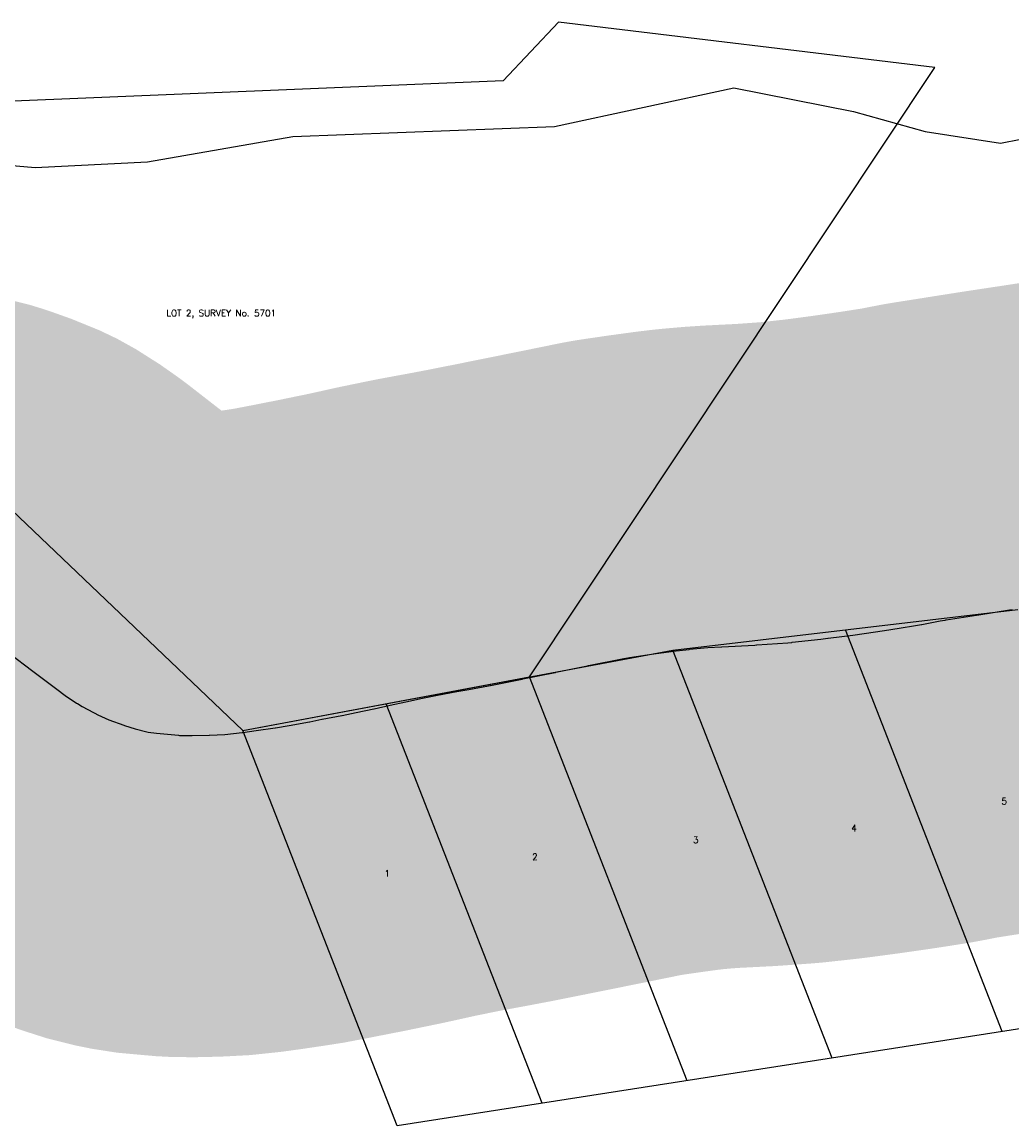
# Model space of a CAD drawing. Header units: feet. Extents: x 18803 to 104580, y -6601 to 116448.
# Tile 67 of 102: x 58619 to 60157, y 85388 to 87104. Entities that reach past the tile are written whole.
import ezdxf

# ---------------------------------------------------------------- set-up
doc = ezdxf.new("R2010")
doc.units = ezdxf.units.FT
doc.header["$LTSCALE"] = 100
doc.header["$MEASUREMENT"] = 0
for name, color, linetype in [('ELPC BOLD TITLE SHEET', 3, 'Continuous'), ('ELPC-XIST', 6, 'Continuous'), ('ELRP', 253, 'Continuous'), ('ETRP', 1, 'Continuous'), ('SL-VICINITY MAP', 2, 'Continuous')]:
    doc.layers.add(name, color=color, linetype=linetype)
doc.styles.add('L100', font='simplex.shx', dxfattribs={"height": 10})

msp = doc.modelspace()

# ---------------------------------------------------------------- linework, layer by layer
at = {"layer": 'ELPC BOLD TITLE SHEET', "const_width": 1000}
msp.add_lwpolyline([(60671.66992988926, 86355.43333848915), (60621.3840950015, 86330.75706035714), (60621.20676346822, 86330.67085533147), (60608.24657911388, 86324.42996760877), (60608.22096237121, 86324.41761571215), (60572.04166630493, 86306.94958550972), (60571.76539663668, 86306.81814939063), (60562.08864581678, 86302.28239880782), (60524.57149880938, 86284.9909618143), (60524.14822167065, 86284.80021004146), (60518.6734104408, 86282.38858146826), (60481.30981449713, 86266.7057169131), (60475.7843793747, 86264.50016145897), (60423.0333601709, 86243.11420772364), (60421.58421850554, 86242.57642502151), (60410.60760474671, 86238.87104357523), (60368.47638767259, 86227.14984118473), (60367.46415373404, 86226.89014918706), (60358.88886311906, 86224.87384271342), (60314.35839463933, 86216.02041109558), (60314.17362472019, 86215.984376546), (60308.04047056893, 86214.8114985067), (60262.80215784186, 86206.96898455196), (60262.4535693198, 86206.91116540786), (60256.8377861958, 86206.02168142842), (60210.34147109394, 86198.87883852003), (60210.09865490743, 86198.842828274), (60203.10642122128, 86197.84299894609), (60202.90687693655, 86197.81359711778), (60157.42396669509, 86190.9136824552), (60157.41781260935, 86190.91274647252), (60157.41158416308, 86190.91180078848), (60153.25138806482, 86190.27853306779), (60153.11904469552, 86190.2580233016), (60105.23676157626, 86182.70555179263), (60101.78437096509, 86182.12129716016), (60054.64409885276, 86174.72565556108), (60054.27719802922, 86174.6707721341), (60053.25705948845, 86174.525603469), (60052.53935962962, 86174.41323732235), (60045.23288775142, 86173.16471336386), (60016.94337056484, 86167.61995609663), (60016.56590263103, 86167.54872818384), (60007.0171605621, 86165.81640147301), (59981.55031899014, 86161.81111491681), (59981.44543286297, 86161.79482333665), (59958.95833456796, 86158.34576723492), (59927.34642570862, 86153.77193727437), (59927.23339930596, 86153.75581863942), (59909.67565539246, 86151.28837266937), (59871.21608323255, 86146.18460213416), (59870.97334164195, 86146.1534819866), (59859.78707162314, 86144.7696755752), (59815.34654776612, 86139.91860844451), (59814.91949513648, 86139.87546457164), (59808.58745057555, 86139.28716545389), (59760.17885514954, 86135.85515286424), (59759.78910224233, 86135.83057023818), (59757.33697327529, 86135.69507898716), (59705.96573507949, 86133.06411561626), (59705.61332005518, 86133.04351721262), (59684.12787986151, 86131.63214340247), (59655.76661064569, 86129.0753781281), (59655.03758277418, 86128.99839686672), (59634.84615847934, 86126.55343719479), (59600.35382512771, 86121.84044529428), (59600.13622965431, 86121.80972090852), (59562.57940697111, 86116.33521611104), (59554.29339447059, 86114.92991113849), (59553.48122325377, 86114.77830496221), (59498.92563233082, 86103.65766848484), (59497.48624241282, 86103.3848125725), (59447.91476297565, 86093.3543554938), (59447.91111551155, 86093.35361774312), (59447.28228012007, 86093.22647442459), (59447.27690310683, 86093.22538905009), (59447.27145901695, 86093.22428893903), (59396.88073565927, 86083.0582129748), (59396.8714534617, 86083.05634209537), (59395.91862748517, 86082.86441458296), (59395.89166654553, 86082.85903097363), (59395.8647016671, 86082.85361630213), (59346.41736621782, 86073.00769050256), (59345.99896725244, 86072.92815323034), (59343.62228940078, 86072.49771981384), (59343.40236873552, 86072.45685455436), (59312.8175161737, 86066.62931940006), (59312.64380131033, 86066.59684127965), (59294.26464520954, 86063.22623357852), (59294.2221145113, 86063.21839786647), (59263.99978754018, 86057.62483390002), (59241.01466825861, 86052.9005596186), (59241.01068973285, 86052.8997427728), (59241.00665299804, 86052.89891337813), (59214.83134695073, 86047.52669386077), (59190.50590686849, 86042.07835347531), (59165.66236278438, 86036.64579938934), (59165.32478634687, 86036.57422979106), (59137.81234667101, 86030.92409747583), (59137.75340970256, 86030.91192492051), (59115.81675991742, 86026.35558687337), (59115.50135329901, 86026.29205422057), (59084.66004286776, 86020.27266382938), (59084.57178041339, 86020.2552864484), (59065.52531155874, 86016.47276901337), (59065.33470377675, 86016.43560648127), (59033.67731275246, 86010.37801582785), (59012.3343959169, 86007.06164630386), (59012.12227445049, 86007.02950468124), (58982.3277479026, 86002.62979810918), (58961.67822303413, 85999.75702768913), (58960.75515360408, 85999.64459377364), (58933.46062458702, 85996.79065924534), (58909.90584100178, 85995.54758626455), (58909.12482482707, 85995.51781270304), (58882.8109092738, 85994.9000214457), (58863.38251158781, 85995.25971829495), (58861.618296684, 85995.35565513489), (58827.37309793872, 85998.45181042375), (58814.54543662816, 86000.44273538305), (58812.29246876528, 86000.89762419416), (58794.47274957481, 86005.34255406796), (58777.81333148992, 86010.68190792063), (58776.79951744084, 86011.02925434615), (58753.17294384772, 86019.65353678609), (58742.08808466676, 86024.34476411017), (58739.80421961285, 86025.4079958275), (58738.38477393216, 86026.11967176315), (58712.15235058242, 86040.24155467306), (58704.56997003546, 86044.71943118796), (58703.30116608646, 86045.51807697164), (58685.57392664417, 86057.3913206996), (58679.47274280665, 86061.72512069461), (58678.85081302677, 86062.18041664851), (58653.78706639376, 86081.08542313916), (58629.03165614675, 86099.64508280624), (58628.88583797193, 86099.75512769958), (58628.56163141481, 86100.00140985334), (58605.31282193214, 86118.0146662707), (58605.25202968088, 86118.06189515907), (58572.8132882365, 86143.33104686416), (58569.2263581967, 86146.01275194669), (58568.50059672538, 86146.53896150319), (58554.92512323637, 86156.08166696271), (58539.91003387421, 86165.61725378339), (58536.69094932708, 86167.39920503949), (58536.5905397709, 86167.44716447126), (58516.86156331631, 86175.49251567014), (58499.0452491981, 86181.85243665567), (58497.63064049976, 86182.32079818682), (58496.73768956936, 86182.59370159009), (58473.59670065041, 86188.45245031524), (58470.64037784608, 86189.05393824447), (58463.29741608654, 86190.1910880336), (58452.32185293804, 86191.45782480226), (58420.45843269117, 86193.36212848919), (58419.6451303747, 86193.40093599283), (58417.83357196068, 86193.3023935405), (58409.93820487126, 86191.83455291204), (58380.13634080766, 86187.65758726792), (58376.64384731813, 86186.96454883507), (58367.8537486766, 86184.69590478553), (58363.4847334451, 86183.33937454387), (58363.47286340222, 86183.33569690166), (58363.46034217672, 86183.3318120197), (58357.81176956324, 86181.58296826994), (58347.47563249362, 86178.24270036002), (58337.44889499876, 86174.84028153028), (58327.14901990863, 86171.18949126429), (58320.5849282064, 86168.83706499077), (58318.65105297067, 86168.06738332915), (58316.18228371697, 86166.98419617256), (58304.493223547, 86161.70638864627), (58292.09564996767, 86156.05351323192), (58292.06223111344, 86156.03820289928), (58292.02878635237, 86156.02292888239), (58279.36585339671, 86150.21237608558), (58278.51424436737, 86149.81485047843), (58278.18224535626, 86149.65748134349), (58266.72384361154, 86144.14305999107), (58253.84819858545, 86137.77549563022), (58253.82746349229, 86137.76521289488), (58253.80685475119, 86137.75501156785), (58242.46336538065, 86132.12445389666), (58240.59697669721, 86131.2247083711), (58240.56760674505, 86131.21056845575), (58227.55081470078, 86124.95202891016), (58227.5318813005, 86124.94293341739), (58215.13964708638, 86118.9948696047), (58203.5654095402, 86113.34571981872), (58203.43797739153, 86113.28388561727), (58191.64967597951, 86107.59731210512), (58179.79434234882, 86101.81504404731), (58169.71062495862, 86096.84812788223), (58168.73206131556, 86096.34338766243), (58167.86875383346, 86095.87769812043), (58167.84807562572, 86095.86651114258), (58167.82739668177, 86095.85534485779), (58156.12115741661, 86089.516253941), (58156.10102221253, 86089.50532083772), (58156.08087436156, 86089.49440062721), (58144.58854718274, 86083.24859298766), (58144.57210673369, 86083.23963853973), (58144.5557188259, 86083.2307256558), (58141.18867496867, 86081.39547486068), (58141.02930828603, 86081.30799976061), (58133.50625220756, 86077.14969925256), (58123.66629678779, 86071.65763904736), (58115.9519361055, 86067.27564808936)], dxfattribs=at)
at = {"layer": 'ELPC-XIST'}
msp.add_lwpolyline([(58605.31282193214, 86118.0146662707), (58628.56163141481, 86100.00140985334), (58628.88583797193, 86099.75512769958), (58629.03165614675, 86099.64508280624), (58653.78706639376, 86081.08542313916), (58678.85081302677, 86062.18041664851), (58679.47274280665, 86061.72512069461), (58685.57392664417, 86057.3913206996), (58703.30116608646, 86045.51807697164), (58704.56997003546, 86044.71943118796), (58712.15235058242, 86040.24155467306), (58738.38477393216, 86026.11967176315), (58739.80421961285, 86025.4079958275), (58742.08808466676, 86024.34476411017), (58753.17294384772, 86019.65353678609), (58776.79951744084, 86011.02925434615), (58777.81333148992, 86010.68190792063), (58794.47274957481, 86005.34255406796), (58812.29246876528, 86000.89762419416), (58814.54543662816, 86000.44273538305), (58827.37309793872, 85998.45181042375), (58861.618296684, 85995.35565513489), (58863.38251158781, 85995.25971829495), (58882.8109092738, 85994.9000214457), (58909.12482482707, 85995.51781270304), (58909.90584100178, 85995.54758626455), (58933.46062458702, 85996.79065924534), (58960.75515360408, 85999.64459377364), (58961.67822303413, 85999.75702768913), (58982.3277479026, 86002.62979810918), (59012.12227445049, 86007.02950468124), (59012.3343959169, 86007.06164630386), (59033.67731275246, 86010.37801582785), (59065.33470377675, 86016.43560648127), (59065.52531155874, 86016.47276901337), (59084.57178041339, 86020.2552864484), (59084.66004286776, 86020.27266382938), (59115.50135329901, 86026.29205422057), (59115.81675991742, 86026.35558687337), (59137.75340970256, 86030.91192492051), (59137.81234667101, 86030.92409747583), (59165.32478634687, 86036.57422979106), (59165.66236278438, 86036.64579938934), (59190.50590686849, 86042.07835347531), (59214.83134695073, 86047.52669386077), (59241.00665299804, 86052.89891337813), (59241.01068973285, 86052.8997427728), (59241.01466825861, 86052.9005596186), (59263.99978754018, 86057.62483390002), (59294.2221145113, 86063.21839786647), (59294.26464520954, 86063.22623357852), (59312.64380131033, 86066.59684127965), (59312.8175161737, 86066.62931940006), (59343.40236873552, 86072.45685455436), (59343.62228940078, 86072.49771981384), (59345.99896725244, 86072.92815323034), (59346.41736621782, 86073.00769050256), (59395.8647016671, 86082.85361630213), (59395.89166654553, 86082.85903097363), (59395.91862748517, 86082.86441458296), (59396.8714534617, 86083.05634209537), (59396.88073565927, 86083.0582129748), (59447.27145901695, 86093.22428893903), (59447.27690310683, 86093.22538905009), (59447.28228012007, 86093.22647442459), (59447.91111551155, 86093.35361774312), (59447.91476297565, 86093.3543554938), (59497.48624241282, 86103.3848125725), (59498.92563233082, 86103.65766848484), (59553.48122325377, 86114.77830496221), (59554.29339447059, 86114.92991113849), (59562.57940697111, 86116.33521611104), (59600.13622965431, 86121.80972090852), (59600.35382512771, 86121.84044529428), (59634.84615847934, 86126.55343719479), (59655.03758277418, 86128.99839686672), (59655.76661064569, 86129.0753781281), (59684.12787986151, 86131.63214340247), (59705.61332005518, 86133.04351721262), (59705.96573507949, 86133.06411561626), (59757.33697327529, 86135.69507898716), (59759.78910224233, 86135.83057023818), (59760.17885514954, 86135.85515286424), (59808.58745057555, 86139.28716545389), (59814.91949513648, 86139.87546457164), (59815.34654776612, 86139.91860844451), (59859.78707162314, 86144.7696755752), (59870.97334164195, 86146.1534819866), (59871.21608323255, 86146.18460213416), (59909.67565539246, 86151.28837266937), (59927.23339930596, 86153.75581863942), (59927.34642570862, 86153.77193727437), (59958.95833456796, 86158.34576723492), (59981.44543286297, 86161.79482333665), (59981.55031899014, 86161.81111491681), (60007.0171605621, 86165.81640147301), (60016.56590263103, 86167.54872818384), (60016.94337056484, 86167.61995609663), (60045.23288775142, 86173.16471336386), (60052.53935962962, 86174.41323732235), (60053.25705948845, 86174.525603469), (60054.27719802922, 86174.6707721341), (60054.64409885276, 86174.72565556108), (60101.78437096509, 86182.12129716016), (60105.23676157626, 86182.70555179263), (60153.11904469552, 86190.2580233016), (60153.25138806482, 86190.27853306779), (60157.41158416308, 86190.91180078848)], dxfattribs=at)
at = {"layer": 'ELRP'}
for p, q in [((59452.38305696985, 87104.15364539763), (59366.43358067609, 87012.84183057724)), ((60036.87946466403, 87033.76055056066), (59452.38305696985, 87104.15364539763)), ((59407.19842028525, 86086.03609273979), (60036.87946466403, 87033.76055056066)), ((59366.43358067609, 87012.84183057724), (58563.23892124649, 86979.65458223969)), ((58353.34725366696, 86582.30485160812), (58961.72607133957, 86002.94128751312)), ((59629.93960676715, 86127.58443025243), (60166.16418879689, 86190.68720813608)), ((60141.66641211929, 85534.72544481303), (59898.01882607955, 86159.13192732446)), ((58961.72607133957, 86002.94128751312), (59629.93960676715, 86127.58443025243)), ((59877.36465680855, 85493.49727308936), (59629.93960676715, 86127.58443025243)), ((58961.72607133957, 86002.94128751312), (59407.19842028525, 86086.03609273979)), ((59652.1245228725, 85458.36228539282), (59407.20176162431, 86086.036716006)), ((59426.88438893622, 85423.22729769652), (59184.46391648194, 86044.48900175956)), ((59201.64425500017, 85388.09230999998), (58961.72607133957, 86002.94128751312)), ((60406.03337881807, 85575.96378879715), (59201.64425500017, 85388.09230999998))]:
    msp.add_line(p, q, dxfattribs=at)
at = {"layer": 'SL-VICINITY MAP'}
msp.add_lwpolyline([(58543.82831386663, 86886.28564163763), (58639.10564689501, 86877.82670003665), (58813.30291951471, 86886.92059370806), (59039.52621953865, 86926.30123232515), (59446.16439338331, 86942.05425860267), (59724.62235194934, 87001.88111510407), (59910.54232027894, 86965.20876021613), (60022.12937298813, 86934.01853524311), (60138.87293509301, 86916.02799252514), (60265.2646830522, 86940.83308428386)], dxfattribs=at)

# ---------------------------------------------------------------- texts
at = {"layer": 'ETRP', "style": 'L100'}
msp.add_text('LOT 2, SURVEY No. 5701', height=10, dxfattribs=at).set_placement((58842.74764231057, 86646.70551894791))
for s, p in [('5', (60140.70770713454, 85887.84421094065)), ('4', (59907.37689675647, 85845.82379176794)), ('3', (59661.33924767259, 85827.70619799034)), ('2', (59411.46138502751, 85801.42443476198)), ('1', (59181.77570445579, 85775.63486056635))]:
    msp.add_text(s, height=10, rotation=1.399395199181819, dxfattribs=at).set_placement(p)

doc.saveas('drawing.dxf')
